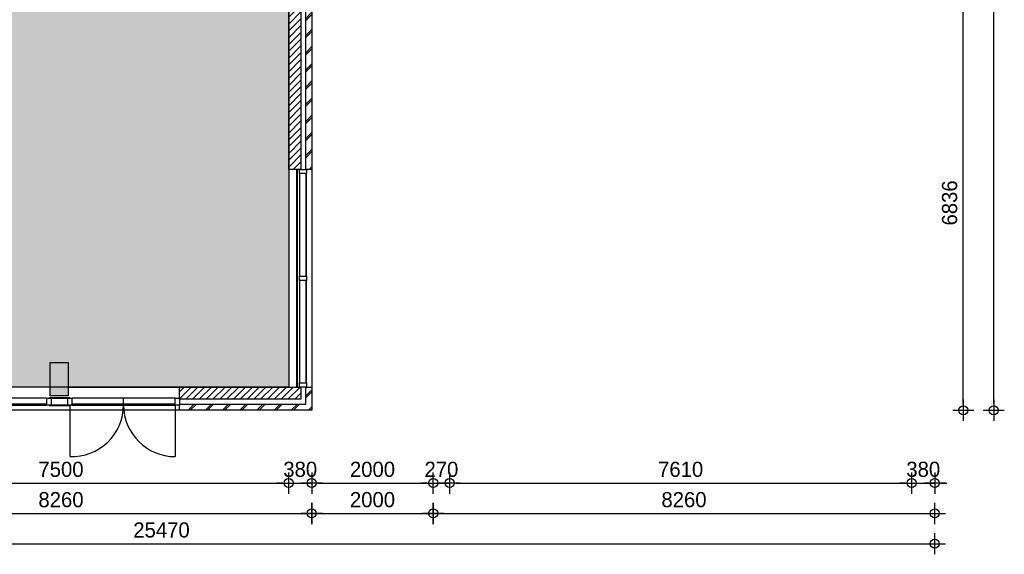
# Model space of a CAD drawing. Header units: millimetres. Extents: x 19739 to 200370, y 9101 to 232948.
# Tile 22 of 39: x 106025 to 122240, y 117171 to 125985. Entities that reach past the tile are written whole.
import ezdxf

# ---------------------------------------------------------------- set-up
doc = ezdxf.new("R2010")
doc.units = ezdxf.units.MM
doc.header["$LTSCALE"] = 100
for name, color, linetype in [('ALG18', 1, 'Continuous'), ('BET25', 2, 'Continuous'), ('HATCH', 1, 'Continuous'), ('INRICHTING', 1, 'Continuous'), ('KOZ18', 1, 'Continuous'), ('KOZ25', 2, 'Continuous'), ('MAAT', 1, 'Continuous'), ('MET18', 1, 'Continuous'), ('MET25', 2, 'Continuous'), ('NVO Nettovloeroppervlakte', 241, 'Continuous')]:
    doc.layers.add(name, color=color, linetype=linetype)
doc.layers.add('HULP', color=7, linetype='Continuous', plot=False)
doc.styles.add('TSFONT', font='tsfont.shx')
doc.dimstyles.new('MS-100', dxfattribs={"dimscale": 100, "dimtxt": 2.5, "dimasz": 1, "dimexe": 2, "dimexo": 3, "dimgap": 1, "dimtad": 1, "dimdec": 0, "dimzin": 1, "dimdsep": 46, "dimtxsty": 'TSFONT', "dimblk": 'CIRKEL', "dimcen": 1, "dimse1": 1, "dimse2": 1, "dimclrd": 1, "dimclre": 1, "dimclrt": 3, "dimadec": 0, "dimazin": 0, "dimtfac": 1.2, "dimtdec": 0, "dimtix": 1, "dimtmove": 2, "dimatfit": 3, "dimldrblk": 'CIRKEL', "dimfxl": 0, "dimtolj": 1, "dimtzin": 1, "dimarcsym": 0})

# ---------------------------------------------------------------- blocks, each defined once
blk = doc.blocks.new('BeganeGrond')
at = {"layer": 'HATCH'}
h = blk.add_hatch(dxfattribs=at)
h.set_pattern_fill('METSELWERK', color=256, style=0)
h.set_pattern_definition([(45, (-4212.69, -8174.43), (-141.4214, 141.4214), []), (45, (-3612.69, -8174.43), (-141.4214, 141.4214), [])])
h.paths.add_polyline_path([(10997, -581), (10897, -581), (10897, -4204), (10911, -4204), (10997, -4204)])
h.paths.add_polyline_path([(10997, -7794), (10897, -7794), (10897, -8074), (8817, -8074), (8817, -8088), (8817, -8174), (10997, -8174)])
h.paths.add_polyline_path([(3117, -8074), (2837, -8074), (2837, -7464), (637, -7464), (637, -8074), (437, -8074), (437, -8123), (437, -8174), (737, -8174), (737, -8074), (737, -7564), (2737, -7564), (2737, -8174), (3117, -8174)])
h.paths.add_polyline_path([(-4113, -24), (-3733, -24), (-3733, 76), (-3733, 2076), (-3733, 2176), (-4113, 2176), (-4113, 4086), (-4213, 4086), (-4213, 2076), (-4113, 2076), (-3833, 2076), (-3833, 76), (-4213, 76), (-4213, -8074), (-4213, -8174), (-433, -8174), (-433, -8074), (-4113, -8074)])
h.paths.add_polyline_path([(3557, -164), (2737, -164), (2737, -1481), (2837, -1481), (2837, -264), (3557, -264)])
h = blk.add_hatch(dxfattribs=at)
h.set_pattern_fill('ANSI31', color=256, scale=25, style=0)
h.set_pattern_definition([(45, (-4052.69, -8014.426), (-56.1266, 56.1266), [])])
h.paths.add_polyline_path([(723, 69), (723, 2053), (637, 2053), (637, 73), (437, 73), (437, -311), (723, -311)])
h.paths.add_polyline_path([(3117, -544), (3127, -544), (3127, -373), (3127, -344), (2917, -344), (2917, -1481), (3117, -1481)])
h.paths.add_polyline_path([(-3533, 1316), (-1843, 1316), (-1843, 1105), (-1743, 1105), (-1743, 1416), (-3533, 1416), (-3533, 2276), (-3533, 2376), (-3833, 2376), (-3833, 4086), (-4033, 4086), (-4033, 2236), (-3833, 2236), (-3673, 2236), (-3673, -164), (-4053, -164), (-4053, -8014), (-433, -8014), (-433, -8009), (-433, -7874), (-3913, -7874), (-3913, -304), (-601, -304), (-601, -204), (-1743, -204), (-1743, 67), (-1843, 67), (-1843, -204), (-3533, -204)])
h.paths.add_polyline_path([(3557, -373), (3127, -373), (3127, -544), (3557, -544)])
h.paths.add_polyline_path([(3557, -344), (3127, -344), (3127, -373), (3557, -373)])
h.paths.add_polyline_path([(2837, -7244), (437, -7244), (437, -8014), (557, -8014), (557, -7384), (2837, -7384)])
h.paths.add_polyline_path([(3117, -7252), (3107, -7252), (2917, -7252), (2917, -7974), (3117, -7974)])
h.paths.add_polyline_path([(10817, -7794), (10797, -7794), (8817, -7794), (8817, -7994), (10817, -7994)])
h.paths.add_polyline_path([(10817, -581), (10617, -581), (10617, -4204), (10817, -4204)])
h = blk.add_hatch(dxfattribs=at)
h.set_pattern_fill('AR-CONC', color=256, style=0)
h.set_pattern_definition([(50, (3557.31, -7939.43), (182.1847, -15.939), [19.05, -209.55]), (355, (3557.31, -7939.43), (-35.2428, 191.0566), [15.24, -167.64]), (100.451, (3572.5, -7940.75), (146.9425, 175.1167), [16.19, -178.09]), (46.1842, (3557.31, -7888.63), (271.079, -42.0423), [28.575, -314.325]), (96.6356, (3579.9, -7892.13), (237.404, 247.4256), [24.285, -267.135]), (351.184, (3557.3, -7888.63), (237.4046, 247.425), [22.86, -251.46]), (21, (3582.71, -7901.33), (151.6149, -102.2655), [19.05, -209.55]), (326, (3582.71, -7901.33), (61.802, 184.188), [15.24, -167.64]), (71.4514, (3595.35, -7909.85), (213.4165, 81.923), [16.19, -178.09]), (37.5, (3557.31, -7939.426), (3.0886, 84.55504), [0, -165.608, 0, -170.18, 0, -168.275]), (7.5, (3557.31, -7939.43), (66.8197, 100.1806), [0, -97.028, 0, -161.798, 0, -64.135]), (327.5, (3500.67, -7939.426), (135.5906, -5.72874), [0, -63.5, 0, -198.12, 0, -262.89]), (317.5, (3475.27, -7939.43), (148.1292, 25.4265), [0, -82.55, 0, -131.572, 0, -186.69])])
h.paths.add_polyline_path([(3937, -164), (3557, -164), (3557, -264), (3557, -581), (3937, -581)])
h.paths.add_polyline_path([(10997, -164), (10617, -164), (10617, -581), (10997, -581)])
h.paths.add_polyline_path([(6987, -7389), (6687, -7389), (6687, -7939), (6987, -7939)])
at = {"layer": 'BET25'}
blk.add_lwpolyline([(6987, -7939), (6687, -7939), (6687, -7389), (6987, -7389)], close=True, dxfattribs=at)
at = {"layer": 'INRICHTING'}
for p, q in [((10747, -4204), (10747, -7794)), ((10757, -4204), (10757, -7794)), ((7898, -8088), (7898, -7974))]:
    blk.add_line(p, q, dxfattribs=at)
at = {"layer": 'KOZ18'}
for p, q in [((10797, -4273), (10797, -5965)), ((10897, -4273), (10897, -5965)), ((10911, -5965), (10911, -4273)), ((10797, -6034), (10797, -7725)), ((10897, -6034), (10897, -7725)), ((10911, -7725), (10911, -6034)), ((6635, -7974), (4955, -7974)), ((6635, -8074), (4955, -8074)), ((4955, -8088), (6635, -8088)), ((8748, -7974), (7048, -7974)), ((7898, -8074), (7048, -8074)), ((7048, -8088), (8748, -8088)), ((8748, -8074), (7898, -8074))]:
    blk.add_line(p, q, dxfattribs=at)
at = {"layer": 'KOZ25'}
for points in [[(10797, -4204), (10911, -4204), (10911, -4273), (10797, -4273)], [(10797, -5965), (10911, -5965), (10911, -6034), (10797, -6034)], [(10797, -7725), (10911, -7725), (10911, -7794), (10797, -7794)], [(6704, -7974), (6704, -8088), (6635, -8088), (6635, -7974)], [(7014, -7969), (6670, -7969), (6670, -7974), (7014, -7974)], [(7014, -8089), (6670, -8089), (6670, -8094), (7014, -8094)], [(7048, -7974), (7048, -8088), (6979, -8088), (6979, -7974)], [(8817, -7974), (8817, -8088), (8748, -8088), (8748, -7974)]]:
    blk.add_lwpolyline(points, close=True, dxfattribs=at)
at = {"layer": 'MET18'}
for p, q in [((10617, -4204), (10617, -7794)), ((10997, -4204), (10997, -7794)), ((6687, -7794), (3117, -7794)), ((6987, -7794), (8817, -7794)), ((8817, -8174), (3067, -8174))]:
    blk.add_line(p, q, dxfattribs=at)
for points in [[(10897, -4204), (10897, -581), (10997, -581), (10997, -4204)], [(8817, -8074), (10897, -8074), (10897, -7794), (10997, -7794), (10997, -8174), (8817, -8174)]]:
    blk.add_lwpolyline(points, close=True, dxfattribs=at)
at = {"layer": 'MET25'}
for points in [[(10617, -4204), (10617, -581), (10817, -581), (10817, -4204)], [(10817, -7794), (10817, -7994), (8817, -7994), (8817, -7794)]]:
    blk.add_lwpolyline(points, close=True, dxfattribs=at)
blk = doc.blocks.new('CIRKEL')
for p, q in [((0, -1.75), (0, 1.75)), ((-1.75, 0), (1.75, 0))]:
    blk.add_line(p, q)
blk.add_circle((0, 0), 0.75)
blk = doc.blocks.new('*D146')
at = {"layer": 'Defpoints', "color": 0}
for p in [(95625, 119546), (121095, 118646), (121095, 117346)]:
    blk.add_point(p, dxfattribs=at)
at = {"layer": 'MAAT', "color": 1, "lineweight": -2}
blk.add_line((95725, 117346), (120995, 117346), dxfattribs=at)
at = {"layer": 'MAAT', "color": 1, "lineweight": -2, "xscale": 100, "yscale": 100, "zscale": 100, "rotation": 180}
blk.add_blockref('CIRKEL', (95625, 117346), dxfattribs=at)
at = {"layer": 'MAAT', "color": 1, "lineweight": -2, "xscale": 100, "yscale": 100, "zscale": 100}
blk.add_blockref('CIRKEL', (121095, 117346), dxfattribs=at)
at = {"layer": 'MAAT', "color": 3, "insert": (108360, 117571), "char_height": 250, "attachment_point": 5, "style": 'TSFONT'}
blk.add_mtext('\\A1;25470', dxfattribs=at)
blk = doc.blocks.new('*D149')
at = {"layer": 'Defpoints', "color": 0}
for p in [(110835, 118346), (102575, 118046), (110835, 117846)]:
    blk.add_point(p, dxfattribs=at)
at = {"layer": 'MAAT', "color": 1, "lineweight": -2}
blk.add_line((102675, 117846), (110735, 117846), dxfattribs=at)
at = {"layer": 'MAAT', "color": 1, "lineweight": -2, "xscale": 100, "yscale": 100, "zscale": 100, "rotation": 180}
blk.add_blockref('CIRKEL', (102575, 117846), dxfattribs=at)
at = {"layer": 'MAAT', "color": 1, "lineweight": -2, "xscale": 100, "yscale": 100, "zscale": 100}
blk.add_blockref('CIRKEL', (110835, 117846), dxfattribs=at)
at = {"layer": 'MAAT', "color": 3, "insert": (106705, 118071), "char_height": 250, "attachment_point": 5, "style": 'TSFONT'}
blk.add_mtext('\\A1;8260', dxfattribs=at)
blk = doc.blocks.new('*D150')
at = {"layer": 'Defpoints', "color": 0}
for p in [(110835, 118346), (112835, 118346), (112835, 117846)]:
    blk.add_point(p, dxfattribs=at)
at = {"layer": 'MAAT', "color": 1, "lineweight": -2}
blk.add_line((110935, 117846), (112735, 117846), dxfattribs=at)
at = {"layer": 'MAAT', "color": 1, "lineweight": -2, "xscale": 100, "yscale": 100, "zscale": 100, "rotation": 180}
blk.add_blockref('CIRKEL', (110835, 117846), dxfattribs=at)
at = {"layer": 'MAAT', "color": 1, "lineweight": -2, "xscale": 100, "yscale": 100, "zscale": 100}
blk.add_blockref('CIRKEL', (112835, 117846), dxfattribs=at)
at = {"layer": 'MAAT', "color": 3, "insert": (111835, 118071), "char_height": 250, "attachment_point": 5, "style": 'TSFONT'}
blk.add_mtext('\\A1;2000', dxfattribs=at)
blk = doc.blocks.new('*D151')
at = {"layer": 'Defpoints', "color": 0}
for p in [(112835, 118346), (121095, 118346), (121095, 117846)]:
    blk.add_point(p, dxfattribs=at)
at = {"layer": 'MAAT', "color": 1, "lineweight": -2}
blk.add_line((112935, 117846), (120995, 117846), dxfattribs=at)
at = {"layer": 'MAAT', "color": 1, "lineweight": -2, "xscale": 100, "yscale": 100, "zscale": 100, "rotation": 180}
blk.add_blockref('CIRKEL', (112835, 117846), dxfattribs=at)
at = {"layer": 'MAAT', "color": 1, "lineweight": -2, "xscale": 100, "yscale": 100, "zscale": 100}
blk.add_blockref('CIRKEL', (121095, 117846), dxfattribs=at)
at = {"layer": 'MAAT', "color": 3, "insert": (116965, 118071), "char_height": 250, "attachment_point": 5, "style": 'TSFONT'}
blk.add_mtext('\\A1;8260', dxfattribs=at)
blk = doc.blocks.new('*D155')
at = {"layer": 'Defpoints', "color": 0}
for p in [(102955, 118346), (110455, 118346), (110455, 118346)]:
    blk.add_point(p, dxfattribs=at)
at = {"layer": 'MAAT', "color": 1, "lineweight": -2}
blk.add_line((103055, 118346), (110355, 118346), dxfattribs=at)
at = {"layer": 'MAAT', "color": 1, "lineweight": -2, "xscale": 100, "yscale": 100, "zscale": 100, "rotation": 180}
blk.add_blockref('CIRKEL', (102955, 118346), dxfattribs=at)
at = {"layer": 'MAAT', "color": 1, "lineweight": -2, "xscale": 100, "yscale": 100, "zscale": 100}
blk.add_blockref('CIRKEL', (110455, 118346), dxfattribs=at)
at = {"layer": 'MAAT', "color": 3, "insert": (106705, 118571), "char_height": 250, "attachment_point": 5, "style": 'TSFONT'}
blk.add_mtext('\\A1;7500', dxfattribs=at)
blk = doc.blocks.new('*D156')
at = {"layer": 'Defpoints', "color": 0}
for p in [(110455, 118346), (110835, 118346), (110835, 118346)]:
    blk.add_point(p, dxfattribs=at)
at = {"layer": 'MAAT', "color": 1, "lineweight": -2}
for p, q in [((110355, 118346), (110255, 118346)), ((110455, 118346), (110835, 118346)), ((110935, 118346), (111035, 118346))]:
    blk.add_line(p, q, dxfattribs=at)
at = {"layer": 'MAAT', "color": 1, "lineweight": -2, "xscale": 100, "yscale": 100, "zscale": 100}
blk.add_blockref('CIRKEL', (110455, 118346), dxfattribs=at)
at = {"layer": 'MAAT', "color": 1, "lineweight": -2, "xscale": 100, "yscale": 100, "zscale": 100, "rotation": 180}
blk.add_blockref('CIRKEL', (110835, 118346), dxfattribs=at)
at = {"layer": 'MAAT', "color": 3, "insert": (110645, 118571), "char_height": 250, "attachment_point": 5, "style": 'TSFONT'}
blk.add_mtext('\\A1;380', dxfattribs=at)
blk = doc.blocks.new('*D157')
at = {"layer": 'Defpoints', "color": 0}
for p in [(110835, 118346), (112835, 118346), (112835, 118346)]:
    blk.add_point(p, dxfattribs=at)
at = {"layer": 'MAAT', "color": 1, "lineweight": -2}
blk.add_line((110935, 118346), (112735, 118346), dxfattribs=at)
at = {"layer": 'MAAT', "color": 1, "lineweight": -2, "xscale": 100, "yscale": 100, "zscale": 100, "rotation": 180}
blk.add_blockref('CIRKEL', (110835, 118346), dxfattribs=at)
at = {"layer": 'MAAT', "color": 1, "lineweight": -2, "xscale": 100, "yscale": 100, "zscale": 100}
blk.add_blockref('CIRKEL', (112835, 118346), dxfattribs=at)
at = {"layer": 'MAAT', "color": 3, "insert": (111835, 118571), "char_height": 250, "attachment_point": 5, "style": 'TSFONT'}
blk.add_mtext('\\A1;2000', dxfattribs=at)
blk = doc.blocks.new('*D158')
at = {"layer": 'Defpoints', "color": 0}
for p in [(112835, 118346), (113105, 118346), (113105, 118346)]:
    blk.add_point(p, dxfattribs=at)
at = {"layer": 'MAAT', "color": 1, "lineweight": -2}
for p, q in [((112735, 118346), (112635, 118346)), ((112835, 118346), (113105, 118346)), ((113205, 118346), (113305, 118346))]:
    blk.add_line(p, q, dxfattribs=at)
at = {"layer": 'MAAT', "color": 1, "lineweight": -2, "xscale": 100, "yscale": 100, "zscale": 100}
blk.add_blockref('CIRKEL', (112835, 118346), dxfattribs=at)
at = {"layer": 'MAAT', "color": 1, "lineweight": -2, "xscale": 100, "yscale": 100, "zscale": 100, "rotation": 180}
blk.add_blockref('CIRKEL', (113105, 118346), dxfattribs=at)
at = {"layer": 'MAAT', "color": 3, "insert": (112970, 118571), "char_height": 250, "attachment_point": 5, "style": 'TSFONT'}
blk.add_mtext('\\A1;270', dxfattribs=at)
blk = doc.blocks.new('*D159')
at = {"layer": 'Defpoints', "color": 0}
for p in [(113105, 118346), (120715, 118346), (120715, 118346)]:
    blk.add_point(p, dxfattribs=at)
at = {"layer": 'MAAT', "color": 1, "lineweight": -2}
blk.add_line((113205, 118346), (120615, 118346), dxfattribs=at)
at = {"layer": 'MAAT', "color": 1, "lineweight": -2, "xscale": 100, "yscale": 100, "zscale": 100, "rotation": 180}
blk.add_blockref('CIRKEL', (113105, 118346), dxfattribs=at)
at = {"layer": 'MAAT', "color": 1, "lineweight": -2, "xscale": 100, "yscale": 100, "zscale": 100}
blk.add_blockref('CIRKEL', (120715, 118346), dxfattribs=at)
at = {"layer": 'MAAT', "color": 3, "insert": (116910, 118571), "char_height": 250, "attachment_point": 5, "style": 'TSFONT'}
blk.add_mtext('\\A1;7610', dxfattribs=at)
blk = doc.blocks.new('*D160')
at = {"layer": 'Defpoints', "color": 0}
for p in [(120715, 118346), (121095, 118346), (121095, 118346)]:
    blk.add_point(p, dxfattribs=at)
at = {"layer": 'MAAT', "color": 1, "lineweight": -2}
for p, q in [((120615, 118346), (120515, 118346)), ((120715, 118346), (121095, 118346)), ((121195, 118346), (121295, 118346))]:
    blk.add_line(p, q, dxfattribs=at)
at = {"layer": 'MAAT', "color": 1, "lineweight": -2, "xscale": 100, "yscale": 100, "zscale": 100}
blk.add_blockref('CIRKEL', (120715, 118346), dxfattribs=at)
at = {"layer": 'MAAT', "color": 1, "lineweight": -2, "xscale": 100, "yscale": 100, "zscale": 100, "rotation": 180}
blk.add_blockref('CIRKEL', (121095, 118346), dxfattribs=at)
at = {"layer": 'MAAT', "color": 3, "insert": (120905, 118571), "char_height": 250, "attachment_point": 5, "style": 'TSFONT'}
blk.add_mtext('\\A1;380', dxfattribs=at)
blk = doc.blocks.new('*D161')
at = {"layer": 'Defpoints', "color": 0}
for p in [(112835, 126382), (121565, 126382), (110835, 119546)]:
    blk.add_point(p, dxfattribs=at)
at = {"layer": 'MAAT', "color": 1, "lineweight": -2}
blk.add_line((121565, 119646), (121565, 126282), dxfattribs=at)
at = {"layer": 'MAAT', "color": 1, "lineweight": -2, "xscale": 100, "yscale": 100, "zscale": 100}
for p, rotation in [((121565, 126382), 90), ((121565, 119546), 270)]:
    blk.add_blockref('CIRKEL', p, dxfattribs=dict(at, rotation=rotation))
at = {"layer": 'MAAT', "color": 3, "insert": (121340, 122964), "char_height": 250, "attachment_point": 5, "rotation": 90, "style": 'TSFONT'}
blk.add_mtext('\\A1;6836', dxfattribs=at)
blk = doc.blocks.new('*D164')
at = {"layer": 'Defpoints', "color": 0}
for p in [(116765, 141562), (122065, 141562), (110835, 119546)]:
    blk.add_point(p, dxfattribs=at)
at = {"layer": 'MAAT', "color": 1, "lineweight": -2}
blk.add_line((122065, 119646), (122065, 141462), dxfattribs=at)
at = {"layer": 'MAAT', "color": 1, "lineweight": -2, "xscale": 100, "yscale": 100, "zscale": 100}
for p, rotation in [((122065, 141562), 90), ((122065, 119546), 270)]:
    blk.add_blockref('CIRKEL', p, dxfattribs=dict(at, rotation=rotation))
at = {"layer": 'MAAT', "color": 3, "insert": (121840, 130554), "char_height": 250, "attachment_point": 5, "rotation": 90, "style": 'TSFONT'}
blk.add_mtext('\\A1;22016', dxfattribs=at)

msp = doc.modelspace()

# ---------------------------------------------------------------- hatches: boundary and pattern name
at = {"layer": 'NVO Nettovloeroppervlakte'}
msp.add_hatch(color=256, dxfattribs=at).paths.add_polyline_path([(95925.1, 127416.1), (100275.1, 127416.1), (100275.1, 127409.1), (102565.1, 127409.1), (102965.1, 127409.1), (102965.1, 127347.6), (103395.1, 127347.6), (110455.1, 127347.6), (110455.1, 119926.1), (102955.1, 119926.1), (102955.1, 120476.1), (100275.1, 120476.1), (100275.1, 119846.1), (95925.1, 119846.1)])

# ---------------------------------------------------------------- linework, layer by layer
at = {"layer": 'HULP'}
msp.add_lwpolyline([(95925.1, 127416.1), (100275.1, 127416.1), (100275.1, 127409.1), (102565.1, 127409.1), (102565.1, 127409.1), (102965.1, 127409.1), (102965.1, 127347.6), (103395.1, 127347.6), (103395.1, 127347.6), (110455.1, 127347.6), (110455.1, 119926.1), (102955.1, 119926.1), (102955.1, 120476.1), (100275.1, 120476.1), (100275.1, 119846.1), (95925.1, 119846.1)], close=True, dxfattribs=at)
at = {"layer": 'INRICHTING'}
for p, q in [((106851.6, 119626.9), (106851.6, 118782.1)), ((108586.1, 119632.1), (108586.1, 118782.1))]:
    msp.add_line(p, q, dxfattribs=at)
for centre, start, end in [((106886.1, 119632.1), 267.67383, 0), ((108586.1, 119632.1), 180, 270)]:
    msp.add_arc(centre, 850, start, end, dxfattribs=at)

# ---------------------------------------------------------------- block references
at = {"layer": 'ALG18'}
msp.add_blockref('BeganeGrond', (99837.7, 127720.5), dxfattribs=at)

# ---------------------------------------------------------------- dimensions: what is measured, and where the dimension line sits
at = {"layer": 'MAAT'}
for base, p2, picture, middle in [((122065.1, 141562.1), (116765.1, 141562.1), '*D164', (121840.1, 130554.1)), ((121565.1, 126382.1), (112835.1, 126382.1), '*D161', (121340.1, 122964.1))]:
    dim = msp.add_linear_dim(base=base, p1=(110835.1, 119546.1), p2=p2, angle=90, dimstyle='MS-100', dxfattribs=at)
    dim.commit()
    dim.dimension.update_dxf_attribs({"geometry": picture, "text_midpoint": middle})
for base, p1, p2, picture, middle in [((121095.1, 117346.1), (95625.1, 119546.1), (121095.1, 118646.1), '*D146', (108360.1, 117571.1)), ((110455.1, 118346.1), (102955.1, 118346.1), (110455.1, 118346.1), '*D155', (106705.1, 118571.1)), ((110835.1, 118346.1), (110455.1, 118346.1), (110835.1, 118346.1), '*D156', (110645.1, 118571.1)), ((112835.1, 118346.1), (110835.1, 118346.1), (112835.1, 118346.1), '*D157', (111835.1, 118571.1)), ((113105.1, 118346.1), (112835.1, 118346.1), (113105.1, 118346.1), '*D158', (112970.1, 118571.1)), ((120715.1, 118346.1), (113105.1, 118346.1), (120715.1, 118346.1), '*D159', (116910.1, 118571.1)), ((121095.1, 118346.1), (120715.1, 118346.1), (121095.1, 118346.1), '*D160', (120905.1, 118571.1)), ((110835.1, 117846.1), (102575.1, 118046.1), (110835.1, 118346.1), '*D149', (106705.1, 118071.1)), ((112835.1, 117846.1), (110835.1, 118346.1), (112835.1, 118346.1), '*D150', (111835.1, 118071.1)), ((121095.1, 117846.1), (112835.1, 118346.1), (121095.1, 118346.1), '*D151', (116965.1, 118071.1))]:
    dim = msp.add_linear_dim(base=base, p1=p1, p2=p2, dimstyle='MS-100', dxfattribs=at)
    dim.commit()
    dim.dimension.update_dxf_attribs({"geometry": picture, "text_midpoint": middle})

doc.saveas('drawing.dxf')
